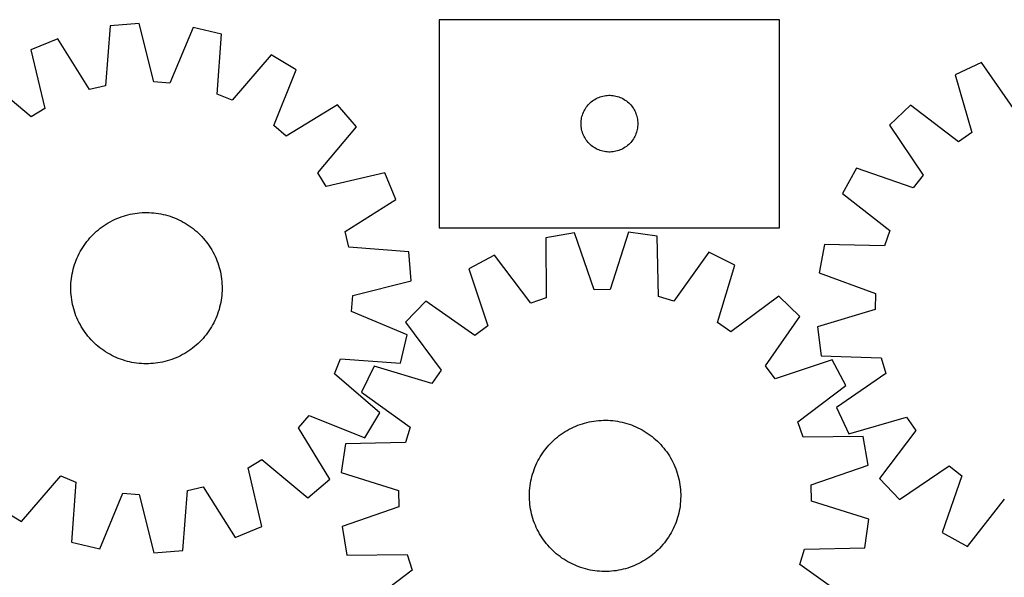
# Model space of a CAD drawing. Header units: millimetres. Extents: x 7 to 1493, y 7 to 2993.
# Tile 11 of 14: x 527 to 1047, y 2699 to 2993. Entities that reach past the tile are written whole.
import ezdxf

# ---------------------------------------------------------------- set-up
doc = ezdxf.new("R2010")
doc.units = ezdxf.units.MM
doc.layers.add('CUT', color=7, linetype='CONTINUOUS', true_color=0x000000)

msp = doc.modelspace()

# ---------------------------------------------------------------- linework, layer by layer
at = {"layer": 'CUT'}
for p, q in [((928.31131, 2993.479278), (748.31131, 2993.479278)), ((748.31131, 2993.479278), (748.31131, 2883.479278)), ((928.31131, 2883.479278), (928.31131, 2993.479278)), ((574.391014, 2990.17352), (571.842159, 2958.511586)), ((589.725027, 2991.437871), (574.391014, 2990.17352)), ((597.425507, 2960.621035), (589.725027, 2991.437871)), ((618.184049, 2989.304821), (605.975868, 2959.980172)), ((633.158268, 2985.768819), (618.184049, 2989.304821)), ((546.665727, 2983.407849), (532.47292, 2977.46691)), ((563.512245, 2956.478876), (546.665727, 2983.407849)), ((630.958934, 2954.080688), (633.158268, 2985.768819)), ((532.47292, 2977.46691), (539.83289, 2946.566981)), ((659.565258, 2974.945847), (638.892772, 2950.828984)), ((672.713902, 2966.955622), (659.565258, 2974.945847)), ((1035.025707, 2970.893994), (1021.122019, 2964.30476)), ((1053.096345, 2944.770695), (1035.025707, 2970.893994)), ((532.538813, 2942.059675), (508.195312, 2962.46479)), ((660.830039, 2937.498049), (672.713902, 2966.955622)), ((1021.122019, 2964.30476), (1029.899359, 2933.777182)), ((571.842159, 2958.511586), (563.512245, 2956.478876)), ((605.975868, 2959.980172), (597.425507, 2960.621035)), ((638.892772, 2950.828984), (630.958934, 2954.080688)), ((830.589418, 2951.338997), (831.261659, 2951.71946)), ((831.261659, 2951.71946), (831.952594, 2952.064812)), ((831.952594, 2952.064812), (832.660392, 2952.374137)), ((832.660392, 2952.374137), (833.383174, 2952.646616)), ((833.383174, 2952.646616), (834.119026, 2952.881526)), ((834.119026, 2952.881526), (834.865994, 2953.078244)), ((834.865994, 2953.078244), (835.622099, 2953.236247)), ((835.622099, 2953.236247), (836.385335, 2953.355118)), ((836.385335, 2953.355118), (837.153678, 2953.434541)), ((837.153678, 2953.434541), (837.925091, 2953.474305)), ((837.925091, 2953.474305), (838.697529, 2953.474305)), ((838.697529, 2953.474305), (839.468942, 2953.434541)), ((839.468942, 2953.434541), (840.237285, 2953.355118)), ((840.237285, 2953.355118), (841.000521, 2953.236247)), ((841.000521, 2953.236247), (841.756626, 2953.078244)), ((841.756626, 2953.078244), (842.503595, 2952.881526)), ((842.503595, 2952.881526), (843.239446, 2952.646616)), ((843.239446, 2952.646616), (843.962228, 2952.374137)), ((843.962228, 2952.374137), (844.670026, 2952.064812)), ((844.670026, 2952.064812), (845.360961, 2951.71946)), ((845.360961, 2951.71946), (846.033202, 2951.338997)), ((539.83289, 2946.566981), (532.538813, 2942.059675)), ((694.483959, 2948.502155), (667.370736, 2931.953804)), ((704.519947, 2936.839844), (694.483959, 2948.502155)), ((825.257031, 2945.867499), (825.654677, 2946.529721)), ((825.654677, 2946.529721), (826.085885, 2947.170594)), ((826.085885, 2947.170594), (826.549513, 2947.78842)), ((826.549513, 2947.78842), (827.044331, 2948.38156)), ((827.044331, 2948.38156), (827.569027, 2948.94844)), ((827.569027, 2948.94844), (828.12221, 2949.487558)), ((828.12221, 2949.487558), (828.702412, 2949.997485)), ((828.702412, 2949.997485), (829.308096, 2950.476867)), ((829.308096, 2950.476867), (829.937654, 2950.924433)), ((829.937654, 2950.924433), (830.589418, 2951.338997)), ((846.033202, 2951.338997), (846.684966, 2950.924433)), ((846.684966, 2950.924433), (847.314524, 2950.476867)), ((847.314524, 2950.476867), (847.920208, 2949.997485)), ((847.920208, 2949.997485), (848.50041, 2949.487558)), ((848.50041, 2949.487558), (849.053593, 2948.94844)), ((849.053593, 2948.94844), (849.578289, 2948.38156)), ((849.578289, 2948.38156), (850.073107, 2947.78842)), ((850.073107, 2947.78842), (850.536735, 2947.170594)), ((850.536735, 2947.170594), (850.967943, 2946.529721)), ((850.967943, 2946.529721), (851.365589, 2945.867499)), ((997.562194, 2948.198846), (986.375186, 2937.635636)), ((1022.820936, 2928.938246), (997.562194, 2948.198846)), ((823.489992, 2940.787637), (823.628475, 2941.547559)), ((823.628475, 2941.547559), (823.805894, 2942.299345)), ((823.805894, 2942.299345), (824.021779, 2943.041)), ((824.021779, 2943.041), (824.275558, 2943.770559)), ((824.275558, 2943.770559), (824.566556, 2944.486086)), ((824.566556, 2944.486086), (824.894004, 2945.185685)), ((824.894004, 2945.185685), (825.257031, 2945.867499)), ((851.365589, 2945.867499), (851.728616, 2945.185685)), ((851.728616, 2945.185685), (852.056064, 2944.486086)), ((852.056064, 2944.486086), (852.347062, 2943.770559)), ((852.347062, 2943.770559), (852.600841, 2943.041)), ((852.600841, 2943.041), (852.816726, 2942.299345)), ((852.816726, 2942.299345), (852.994145, 2941.547559)), ((852.994145, 2941.547559), (853.132629, 2940.787637)), ((667.370736, 2931.953804), (660.830039, 2937.498049)), ((684.114832, 2912.496344), (704.519947, 2936.839844)), ((823.31131, 2938.479278), (823.331199, 2939.251459)), ((823.331199, 2937.707097), (823.31131, 2938.479278)), ((823.331199, 2939.251459), (823.390812, 2940.021593)), ((823.390812, 2936.936963), (823.331199, 2937.707097)), ((823.390812, 2940.021593), (823.489992, 2940.787637)), ((823.489992, 2936.170919), (823.390812, 2936.936963)), ((823.628475, 2935.410997), (823.489992, 2936.170919)), ((853.132629, 2936.170919), (852.994145, 2935.410997)), ((853.132629, 2940.787637), (853.231808, 2940.021593)), ((853.231808, 2936.936963), (853.132629, 2936.170919)), ((853.231808, 2940.021593), (853.291421, 2939.251459)), ((853.291421, 2937.707097), (853.231808, 2936.936963)), ((853.291421, 2939.251459), (853.31131, 2938.479278)), ((853.31131, 2938.479278), (853.291421, 2937.707097)), ((986.375186, 2937.635636), (1004.156474, 2911.31453)), ((823.805894, 2934.659211), (823.628475, 2935.410997)), ((824.021779, 2933.917555), (823.805894, 2934.659211)), ((824.275558, 2933.187997), (824.021779, 2933.917555)), ((824.566556, 2932.472469), (824.275558, 2933.187997)), ((824.894004, 2931.772871), (824.566556, 2932.472469)), ((825.257031, 2931.091057), (824.894004, 2931.772871)), ((825.654677, 2930.428835), (825.257031, 2931.091057)), ((851.365589, 2931.091057), (850.967943, 2930.428835)), ((851.728616, 2931.772871), (851.365589, 2931.091057)), ((852.056064, 2932.472469), (851.728616, 2931.772871)), ((852.347062, 2933.187997), (852.056064, 2932.472469)), ((852.600841, 2933.917555), (852.347062, 2933.187997)), ((852.816726, 2934.659211), (852.600841, 2933.917555)), ((852.994145, 2935.410997), (852.816726, 2934.659211)), ((1029.899359, 2933.777182), (1022.820936, 2928.938246)), ((826.085885, 2929.787961), (825.654677, 2930.428835)), ((826.549513, 2929.170136), (826.085885, 2929.787961)), ((827.044331, 2928.576996), (826.549513, 2929.170136)), ((827.569027, 2928.010116), (827.044331, 2928.576996)), ((828.12221, 2927.470997), (827.569027, 2928.010116)), ((828.702412, 2926.961071), (828.12221, 2927.470997)), ((829.308096, 2926.481689), (828.702412, 2926.961071)), ((829.937654, 2926.034123), (829.308096, 2926.481689)), ((830.589418, 2925.619558), (829.937654, 2926.034123)), ((831.261659, 2925.239096), (830.589418, 2925.619558)), ((846.033202, 2925.619558), (845.360961, 2925.239096)), ((846.684966, 2926.034123), (846.033202, 2925.619558)), ((847.314524, 2926.481689), (846.684966, 2926.034123)), ((847.920208, 2926.961071), (847.314524, 2926.481689)), ((848.50041, 2927.470997), (847.920208, 2926.961071)), ((849.053593, 2928.010116), (848.50041, 2927.470997)), ((849.578289, 2928.576996), (849.053593, 2928.010116)), ((850.073107, 2929.170136), (849.578289, 2928.576996)), ((850.536735, 2929.787961), (850.073107, 2929.170136)), ((850.967943, 2930.428835), (850.536735, 2929.787961)), ((831.952594, 2924.893744), (831.261659, 2925.239096)), ((832.660392, 2924.584418), (831.952594, 2924.893744)), ((833.383174, 2924.311939), (832.660392, 2924.584418)), ((834.119026, 2924.07703), (833.383174, 2924.311939)), ((834.865994, 2923.880312), (834.119026, 2924.07703)), ((835.622099, 2923.722309), (834.865994, 2923.880312)), ((836.385335, 2923.603438), (835.622099, 2923.722309)), ((837.153678, 2923.524015), (836.385335, 2923.603438)), ((837.925091, 2923.484251), (837.153678, 2923.524015)), ((838.697529, 2923.484251), (837.925091, 2923.484251)), ((839.468942, 2923.524015), (838.697529, 2923.484251)), ((840.237285, 2923.603438), (839.468942, 2923.524015)), ((841.000521, 2923.722309), (840.237285, 2923.603438)), ((841.756626, 2923.880312), (841.000521, 2923.722309)), ((842.503595, 2924.07703), (841.756626, 2923.880312)), ((843.239446, 2924.311939), (842.503595, 2924.07703)), ((843.962228, 2924.584418), (843.239446, 2924.311939)), ((844.670026, 2924.893744), (843.962228, 2924.584418)), ((845.360961, 2925.239096), (844.670026, 2924.893744)), ((688.622138, 2905.202267), (684.114832, 2912.496344)), ((719.522067, 2912.562237), (688.622138, 2905.202267)), ((725.463007, 2898.36943), (719.522067, 2912.562237)), ((968.945463, 2915.037614), (961.570198, 2901.534429)), ((998.919807, 2904.525076), (968.945463, 2915.037614)), ((1004.156474, 2911.31453), (998.919807, 2904.525076)), ((961.570198, 2901.534429), (986.614876, 2881.99629)), ((698.534034, 2881.522912), (725.463007, 2898.36943)), ((578.973746, 2888.741496), (580.151034, 2889.180814)), ((580.151034, 2889.180814), (581.341541, 2889.582935)), ((581.341541, 2889.582935), (582.54409, 2889.947464)), ((582.54409, 2889.947464), (583.757497, 2890.274039)), ((583.757497, 2890.274039), (584.980563, 2890.562339)), ((584.980563, 2890.562339), (586.21208, 2890.81208)), ((586.21208, 2890.81208), (587.450835, 2891.023014)), ((587.450835, 2891.023014), (588.695604, 2891.194934)), ((588.695604, 2891.194934), (589.94516, 2891.327671)), ((589.94516, 2891.327671), (591.198267, 2891.421092)), ((591.198267, 2891.421092), (592.453691, 2891.475106)), ((592.453691, 2891.475106), (593.710193, 2891.489659)), ((593.710193, 2891.489659), (594.966531, 2891.464738)), ((594.966531, 2891.464738), (596.221466, 2891.400366)), ((596.221466, 2891.400366), (597.473761, 2891.296608)), ((597.473761, 2891.296608), (598.722178, 2891.153566)), ((598.722178, 2891.153566), (599.965486, 2890.97138)), ((599.965486, 2890.97138), (601.202458, 2890.750231)), ((601.202458, 2890.750231), (602.431873, 2890.490337)), ((602.431873, 2890.490337), (603.652518, 2890.191954)), ((603.652518, 2890.191954), (604.863189, 2889.855377)), ((604.863189, 2889.855377), (606.06269, 2889.480938)), ((606.06269, 2889.480938), (607.249837, 2889.069006)), ((569.159487, 2883.197083), (570.167464, 2883.947409)), ((570.167464, 2883.947409), (571.198511, 2884.665705)), ((571.198511, 2884.665705), (572.251612, 2885.35126)), ((572.251612, 2885.35126), (573.325727, 2886.003398)), ((573.325727, 2886.003398), (574.419796, 2886.621475)), ((574.419796, 2886.621475), (575.532739, 2887.204882)), ((575.532739, 2887.204882), (576.663459, 2887.753042)), ((576.663459, 2887.753042), (577.810839, 2888.265416)), ((577.810839, 2888.265416), (578.973746, 2888.741496)), ((607.249837, 2889.069006), (608.42346, 2888.619989)), ((608.42346, 2888.619989), (609.5824, 2888.134329)), ((609.5824, 2888.134329), (610.725512, 2887.612505)), ((610.725512, 2887.612505), (611.85167, 2887.055033)), ((611.85167, 2887.055033), (612.959762, 2886.462462)), ((612.959762, 2886.462462), (614.048693, 2885.835378)), ((614.048693, 2885.835378), (615.11739, 2885.174399)), ((615.11739, 2885.174399), (616.164798, 2884.480177)), ((616.164798, 2884.480177), (617.189884, 2883.753399)), ((563.65011, 2878.066044), (564.499635, 2878.991957)), ((564.499635, 2878.991957), (565.377824, 2879.890728)), ((565.377824, 2879.890728), (566.283812, 2880.761471)), ((566.283812, 2880.761471), (567.216703, 2881.603327)), ((567.216703, 2881.603327), (568.175576, 2882.415465)), ((568.175576, 2882.415465), (569.159487, 2883.197083)), ((617.189884, 2883.753399), (618.191634, 2882.99478)), ((618.191634, 2882.99478), (619.169062, 2882.20507)), ((619.169062, 2882.20507), (620.121201, 2881.385047)), ((620.121201, 2881.385047), (621.047114, 2880.535522)), ((621.047114, 2880.535522), (621.945885, 2879.657333)), ((621.945885, 2879.657333), (622.816629, 2878.751345)), ((622.816629, 2878.751345), (623.658484, 2877.818454)), ((700.566743, 2873.192998), (698.534034, 2881.522912)), ((748.31131, 2883.479278), (928.31131, 2883.479278)), ((819.80305, 2880.700753), (804.641351, 2878.08285)), ((830.203481, 2850.687326), (819.80305, 2880.700753)), ((848.339141, 2881.097431), (838.776997, 2850.806506)), ((863.56775, 2878.901982), (848.339141, 2881.097431)), ((864.184489, 2847.143607), (863.56775, 2878.901982)), ((986.614876, 2881.99629), (983.732566, 2873.920917)), ((559.860758, 2873.062233), (560.554979, 2874.109641)), ((560.554979, 2874.109641), (561.281758, 2875.134726)), ((561.281758, 2875.134726), (562.040377, 2876.136477)), ((562.040377, 2876.136477), (562.830087, 2877.113904)), ((562.830087, 2877.113904), (563.65011, 2878.066044)), ((623.658484, 2877.818454), (624.470622, 2876.85958)), ((624.470622, 2876.85958), (625.25224, 2875.87567)), ((625.25224, 2875.87567), (626.002567, 2874.867693)), ((626.002567, 2874.867693), (626.720862, 2873.836646)), ((626.720862, 2873.836646), (627.406417, 2872.783545)), ((804.641351, 2878.08285), (804.907622, 2846.319603)), ((951.976718, 2874.656353), (949.135138, 2859.534979)), ((983.732566, 2873.920917), (951.976718, 2874.656353)), ((556.900828, 2867.527242), (557.422652, 2868.670355)), ((557.422652, 2868.670355), (557.980124, 2869.796513)), ((557.980124, 2869.796513), (558.572695, 2870.904604)), ((558.572695, 2870.904604), (559.199779, 2871.993536)), ((559.199779, 2871.993536), (559.860758, 2873.062233)), ((627.406417, 2872.783545), (628.058555, 2871.70943)), ((628.058555, 2871.70943), (628.676632, 2870.615361)), ((628.676632, 2870.615361), (629.260039, 2869.502418)), ((629.260039, 2869.502418), (629.8082, 2868.371698)), ((629.8082, 2868.371698), (630.320573, 2867.224318)), ((732.228677, 2870.644143), (700.566743, 2873.192998)), ((733.493028, 2855.31013), (732.228677, 2870.644143)), ((777.624496, 2868.88745), (764.013839, 2861.712454)), ((796.790553, 2843.556895), (777.624496, 2868.88745)), ((890.829766, 2870.461108), (872.375215, 2844.607592)), ((904.634603, 2863.667213), (890.829766, 2870.461108)), ((555.17978, 2862.808031), (555.554219, 2864.007532)), ((555.554219, 2864.007532), (555.96615, 2865.19468)), ((555.96615, 2865.19468), (556.415168, 2866.368303)), ((556.415168, 2866.368303), (556.900828, 2867.527242)), ((630.320573, 2867.224318), (630.796654, 2866.06141)), ((630.796654, 2866.06141), (631.235971, 2864.884123)), ((631.235971, 2864.884123), (631.638093, 2863.693616)), ((631.638093, 2863.693616), (632.002621, 2862.491067)), ((895.407279, 2833.272621), (904.634603, 2863.667213)), ((553.881591, 2856.66702), (554.063777, 2857.910329)), ((554.063777, 2857.910329), (554.284926, 2859.147301)), ((554.284926, 2859.147301), (554.54482, 2860.376716)), ((554.54482, 2860.376716), (554.843203, 2861.597361)), ((554.843203, 2861.597361), (555.17978, 2862.808031)), ((632.002621, 2862.491067), (632.329196, 2861.27766)), ((632.329196, 2861.27766), (632.617497, 2860.054594)), ((632.617497, 2860.054594), (632.867237, 2858.823076)), ((632.867237, 2858.823076), (633.078172, 2857.584322)), ((764.013839, 2861.712454), (774.082461, 2831.586093)), ((949.135138, 2859.534979), (978.991659, 2848.692336)), ((553.545498, 2851.655035), (553.570419, 2852.911373)), ((553.570419, 2852.911373), (553.63479, 2854.166309)), ((553.63479, 2854.166309), (553.738549, 2855.418603)), ((553.738549, 2855.418603), (553.881591, 2856.66702)), ((633.078172, 2857.584322), (633.250092, 2856.339552)), ((633.250092, 2856.339552), (633.382828, 2855.089997)), ((633.382828, 2855.089997), (633.476249, 2853.836889)), ((633.476249, 2853.836889), (633.530263, 2852.581465)), ((702.676192, 2847.60965), (733.493028, 2855.31013)), ((553.560051, 2850.398534), (553.545498, 2851.655035)), ((553.614065, 2849.14311), (553.560051, 2850.398534)), ((553.707486, 2847.890002), (553.614065, 2849.14311)), ((553.840222, 2846.640447), (553.707486, 2847.890002)), ((633.351766, 2847.561396), (633.208723, 2846.312979)), ((633.455524, 2848.813691), (633.351766, 2847.561396)), ((633.519895, 2850.068626), (633.455524, 2848.813691)), ((633.544817, 2851.324964), (633.519895, 2850.068626)), ((633.530263, 2852.581465), (633.544817, 2851.324964)), ((702.035329, 2839.059289), (702.676192, 2847.60965)), ((838.776997, 2850.806506), (830.203481, 2850.687326)), ((978.991659, 2848.692336), (978.745847, 2840.121516)), ((554.012143, 2845.395678), (553.840222, 2846.640447)), ((554.223077, 2844.156923), (554.012143, 2845.395678)), ((554.472818, 2842.925405), (554.223077, 2844.156923)), ((554.761118, 2841.702339), (554.472818, 2842.925405)), ((632.545494, 2842.603284), (632.247111, 2841.382638)), ((632.805388, 2843.832699), (632.545494, 2842.603284)), ((633.026537, 2845.069671), (632.805388, 2843.832699)), ((633.208723, 2846.312979), (633.026537, 2845.069671)), ((741.160819, 2844.618441), (730.433511, 2833.58869)), ((767.216394, 2826.450288), (741.160819, 2844.618441)), ((804.907622, 2846.319603), (796.790553, 2843.556895)), ((872.375215, 2844.607592), (864.184489, 2847.143607)), ((927.953947, 2847.215039), (902.41345, 2828.329653)), ((938.983698, 2836.487731), (927.953947, 2847.215039)), ((555.087693, 2840.488933), (554.761118, 2841.702339)), ((555.452221, 2839.286383), (555.087693, 2840.488933)), ((555.854343, 2838.095877), (555.452221, 2839.286383)), ((556.293661, 2836.918589), (555.854343, 2838.095877)), ((631.124164, 2837.78532), (630.675146, 2836.611697)), ((631.536095, 2838.972467), (631.124164, 2837.78532)), ((631.910534, 2840.171968), (631.536095, 2838.972467)), ((632.247111, 2841.382638), (631.910534, 2840.171968)), ((731.359979, 2826.851108), (702.035329, 2839.059289)), ((978.745847, 2840.121516), (948.316979, 2831.007861)), ((556.769741, 2835.755681), (556.293661, 2836.918589)), ((557.282114, 2834.608302), (556.769741, 2835.755681)), ((557.830275, 2833.477582), (557.282114, 2834.608302)), ((558.413682, 2832.364638), (557.830275, 2833.477582)), ((559.031759, 2831.270569), (558.413682, 2832.364638)), ((628.51762, 2832.075395), (627.890535, 2830.986464)), ((629.11019, 2833.183487), (628.51762, 2832.075395)), ((629.667662, 2834.309645), (629.11019, 2833.183487)), ((630.189486, 2835.452757), (629.667662, 2834.309645)), ((630.675146, 2836.611697), (630.189486, 2835.452757)), ((730.433511, 2833.58869), (749.318897, 2808.048193)), ((902.41345, 2828.329653), (895.407279, 2833.272621)), ((920.815546, 2810.432156), (938.983698, 2836.487731)), ((559.683897, 2830.196454), (559.031759, 2831.270569)), ((560.369452, 2829.143354), (559.683897, 2830.196454)), ((561.087747, 2828.112306), (560.369452, 2829.143354)), ((561.838074, 2827.10433), (561.087747, 2828.112306)), ((562.619692, 2826.120419), (561.838074, 2827.10433)), ((625.049937, 2826.843523), (624.260227, 2825.866095)), ((625.808556, 2827.845273), (625.049937, 2826.843523)), ((626.535335, 2828.870358), (625.808556, 2827.845273)), ((627.229556, 2829.917766), (626.535335, 2828.870358)), ((627.890535, 2830.986464), (627.229556, 2829.917766)), ((727.823977, 2811.876889), (731.359979, 2826.851108)), ((774.082461, 2831.586093), (767.216394, 2826.450288)), ((948.316979, 2831.007861), (950.287237, 2815.748483)), ((563.43183, 2825.161545), (562.619692, 2826.120419)), ((564.273686, 2824.228654), (563.43183, 2825.161545)), ((565.144429, 2823.322667), (564.273686, 2824.228654)), ((566.0432, 2822.444477), (565.144429, 2823.322667)), ((566.969113, 2821.594952), (566.0432, 2822.444477)), ((567.921253, 2820.77493), (566.969113, 2821.594952)), ((620.806503, 2822.218528), (619.873612, 2821.376672)), ((621.71249, 2823.089272), (620.806503, 2822.218528)), ((622.590679, 2823.988043), (621.71249, 2823.089272)), ((623.440205, 2824.913955), (622.590679, 2823.988043)), ((624.260227, 2825.866095), (623.440205, 2824.913955)), ((568.89868, 2819.98522), (567.921253, 2820.77493)), ((569.900431, 2819.226601), (568.89868, 2819.98522)), ((570.925516, 2818.499822), (569.900431, 2819.226601)), ((571.972924, 2817.805601), (570.925516, 2818.499822)), ((573.041621, 2817.144622), (571.972924, 2817.805601)), ((574.130552, 2816.517537), (573.041621, 2817.144622)), ((575.238644, 2815.924967), (574.130552, 2816.517537)), ((612.670518, 2816.358524), (611.557575, 2815.775118)), ((613.764587, 2816.976602), (612.670518, 2816.358524)), ((614.838702, 2817.62874), (613.764587, 2816.976602)), ((615.891803, 2818.314295), (614.838702, 2817.62874)), ((616.922851, 2819.03259), (615.891803, 2818.314295)), ((617.930827, 2819.782917), (616.922851, 2819.03259)), ((618.914738, 2820.564535), (617.930827, 2819.782917)), ((619.873612, 2821.376672), (618.914738, 2820.564535)), ((576.364802, 2815.367494), (575.238644, 2815.924967)), ((577.507915, 2814.845671), (576.364802, 2815.367494)), ((578.666854, 2814.36001), (577.507915, 2814.845671)), ((579.840477, 2813.910993), (578.666854, 2814.36001)), ((581.027625, 2813.499062), (579.840477, 2813.910993)), ((582.227125, 2813.124623), (581.027625, 2813.499062)), ((583.437796, 2812.788046), (582.227125, 2813.124623)), ((584.658441, 2812.489663), (583.437796, 2812.788046)), ((585.887856, 2812.229769), (584.658441, 2812.489663)), ((587.124828, 2812.00862), (585.887856, 2812.229769)), ((588.368136, 2811.826434), (587.124828, 2812.00862)), ((589.616554, 2811.683391), (588.368136, 2811.826434)), ((590.868848, 2811.579633), (589.616554, 2811.683391)), ((592.123783, 2811.515262), (590.868848, 2811.579633)), ((593.380122, 2811.49034), (592.123783, 2811.515262)), ((594.636623, 2811.504894), (593.380122, 2811.49034)), ((595.892047, 2811.558908), (594.636623, 2811.504894)), ((597.145155, 2811.652329), (595.892047, 2811.558908)), ((598.39471, 2811.785065), (597.145155, 2811.652329)), ((599.639479, 2811.956985), (598.39471, 2811.785065)), ((600.878234, 2812.16792), (599.639479, 2811.956985)), ((602.109752, 2812.41766), (600.878234, 2812.16792)), ((603.332817, 2812.70596), (602.109752, 2812.41766)), ((604.546224, 2813.032536), (603.332817, 2812.70596)), ((605.748774, 2813.397064), (604.546224, 2813.032536)), ((606.93928, 2813.799186), (605.748774, 2813.397064)), ((608.116568, 2814.238503), (606.93928, 2813.799186)), ((609.279475, 2814.714584), (608.116568, 2814.238503)), ((610.426855, 2815.226957), (609.279475, 2814.714584)), ((611.557575, 2815.775118), (610.426855, 2815.226957)), ((692.884141, 2806.142385), (696.135845, 2814.076223)), ((696.135845, 2814.076223), (727.823977, 2811.876889)), ((956.077711, 2813.634711), (925.95135, 2803.566089)), ((950.287237, 2815.748483), (982.033037, 2814.662689)), ((963.252707, 2800.024054), (956.077711, 2813.634711)), ((982.033037, 2814.662689), (984.447785, 2806.435395)), ((717.001005, 2785.469899), (692.884141, 2806.142385)), ((713.981337, 2810.269346), (707.187442, 2796.464509)), ((744.375929, 2801.042022), (713.981337, 2810.269346)), ((749.318897, 2808.048193), (744.375929, 2801.042022)), ((925.95135, 2803.566089), (920.815546, 2810.432156)), ((984.447785, 2806.435395), (958.324486, 2788.364756)), ((707.187442, 2796.464509), (733.040958, 2778.009958)), ((937.922152, 2780.857997), (963.252707, 2800.024054)), ((709.010779, 2772.321255), (717.001005, 2785.469899)), ((958.324486, 2788.364756), (964.91372, 2774.461069)), ((674.008962, 2777.66442), (679.553207, 2784.205117)), ((679.553207, 2784.205117), (709.010779, 2772.321255)), ((822.821642, 2779.406033), (824.014356, 2779.801557)), ((824.014356, 2779.801557), (825.218905, 2780.159423)), ((825.218905, 2780.159423), (826.434101, 2780.479276)), ((826.434101, 2780.479276), (827.658744, 2780.760801)), ((827.658744, 2780.760801), (828.891626, 2781.00372)), ((828.891626, 2781.00372), (830.131529, 2781.207793)), ((830.131529, 2781.207793), (831.377231, 2781.37282)), ((831.377231, 2781.37282), (832.627502, 2781.498636)), ((832.627502, 2781.498636), (833.881108, 2781.585119)), ((833.881108, 2781.585119), (835.136812, 2781.632182)), ((835.136812, 2781.632182), (836.393374, 2781.639779)), ((836.393374, 2781.639779), (837.649555, 2781.607903)), ((837.649555, 2781.607903), (838.904115, 2781.536586)), ((838.904115, 2781.536586), (840.155816, 2781.425896)), ((840.155816, 2781.425896), (841.403422, 2781.275945)), ((841.403422, 2781.275945), (842.645702, 2781.086879)), ((842.645702, 2781.086879), (843.881431, 2780.858885)), ((843.881431, 2780.858885), (845.109389, 2780.592189)), ((845.109389, 2780.592189), (846.328363, 2780.287053)), ((846.328363, 2780.287053), (847.537152, 2779.943779)), ((847.537152, 2779.943779), (848.734562, 2779.562706)), ((940.68486, 2772.740928), (937.922152, 2780.857997)), ((964.91372, 2774.461069), (995.441299, 2783.238409)), ((995.441299, 2783.238409), (1000.280234, 2776.159986)), ((690.557312, 2750.551198), (674.008962, 2777.66442)), ((733.040958, 2778.009958), (730.504943, 2769.819232)), ((812.809252, 2774.227977), (813.84426, 2774.940554)), ((813.84426, 2774.940554), (814.90114, 2775.620268)), ((814.90114, 2775.620268), (815.978849, 2776.26645)), ((815.978849, 2776.26645), (817.076323, 2776.878461)), ((817.076323, 2776.878461), (818.192479, 2777.455698)), ((818.192479, 2777.455698), (819.326216, 2777.99759)), ((819.326216, 2777.99759), (820.476414, 2778.503604)), ((820.476414, 2778.503604), (821.64194, 2778.973239)), ((821.64194, 2778.973239), (822.821642, 2779.406033)), ((848.734562, 2779.562706), (849.91941, 2779.144208)), ((849.91941, 2779.144208), (851.090529, 2778.688701)), ((851.090529, 2778.688701), (852.246763, 2778.196632)), ((852.246763, 2778.196632), (853.386969, 2777.668488)), ((853.386969, 2777.668488), (854.510024, 2777.10479)), ((854.510024, 2777.10479), (855.614818, 2776.506094)), ((855.614818, 2776.506094), (856.700261, 2775.872991)), ((856.700261, 2775.872991), (857.765283, 2775.206106)), ((857.765283, 2775.206106), (858.808831, 2774.506097)), ((1000.280234, 2776.159986), (981.019635, 2750.901244)), ((730.504943, 2769.819232), (698.746568, 2769.202493)), ((807.114077, 2769.303977), (807.997228, 2770.197873)), ((807.997228, 2770.197873), (808.908022, 2771.063588)), ((808.908022, 2771.063588), (809.845559, 2771.900266)), ((809.845559, 2771.900266), (810.808915, 2772.707083)), ((810.808915, 2772.707083), (811.797137, 2773.483242)), ((811.797137, 2773.483242), (812.809252, 2774.227977)), ((858.808831, 2774.506097), (859.829877, 2773.773654)), ((859.829877, 2773.773654), (860.827413, 2773.009501)), ((860.827413, 2773.009501), (861.800454, 2772.214392)), ((861.800454, 2772.214392), (862.748039, 2771.389111)), ((862.748039, 2771.389111), (863.669234, 2770.534473)), ((863.669234, 2770.534473), (864.56313, 2769.651322)), ((864.56313, 2769.651322), (865.428845, 2768.740528)), ((972.448107, 2773.007199), (940.68486, 2772.740928)), ((975.06601, 2757.8455), (972.448107, 2773.007199)), ((698.746568, 2769.202493), (696.551119, 2753.973884)), ((802.442444, 2763.400026), (803.142453, 2764.443574)), ((803.142453, 2764.443574), (803.874896, 2765.46462)), ((803.874896, 2765.46462), (804.639049, 2766.462156)), ((804.639049, 2766.462156), (805.434158, 2767.435197)), ((805.434158, 2767.435197), (806.259439, 2768.382782)), ((806.259439, 2768.382782), (807.114077, 2769.303977)), ((865.428845, 2768.740528), (866.265523, 2767.802991)), ((866.265523, 2767.802991), (867.07234, 2766.839635)), ((867.07234, 2766.839635), (867.848499, 2765.851413)), ((867.848499, 2765.851413), (868.593234, 2764.839298)), ((868.593234, 2764.839298), (869.305811, 2763.80429)), ((647.257424, 2756.413018), (654.551501, 2760.920325)), ((654.551501, 2760.920325), (678.895002, 2740.51521)), ((799.451918, 2757.881506), (799.980062, 2759.021712)), ((799.980062, 2759.021712), (800.54376, 2760.144766)), ((800.54376, 2760.144766), (801.142456, 2761.249561)), ((801.142456, 2761.249561), (801.775559, 2762.335004)), ((801.775559, 2762.335004), (802.442444, 2763.400026)), ((869.305811, 2763.80429), (869.985525, 2762.74741)), ((869.985525, 2762.74741), (870.631707, 2761.669701)), ((870.631707, 2761.669701), (871.243718, 2760.572227)), ((871.243718, 2760.572227), (871.820955, 2759.456071)), ((871.820955, 2759.456071), (872.362847, 2758.322334)), ((654.617394, 2725.51309), (647.257424, 2756.413018)), ((696.551119, 2753.973884), (726.842044, 2744.411739)), ((797.704771, 2753.171895), (798.085844, 2754.369304)), ((798.085844, 2754.369304), (798.504342, 2755.554153)), ((798.504342, 2755.554153), (798.959849, 2756.725272)), ((798.959849, 2756.725272), (799.451918, 2757.881506)), ((872.362847, 2758.322334), (872.868861, 2757.172136)), ((872.868861, 2757.172136), (873.338496, 2756.00661)), ((873.338496, 2756.00661), (873.77129, 2754.826908)), ((873.77129, 2754.826908), (874.166814, 2753.634194)), ((945.052583, 2747.445069), (975.06601, 2757.8455)), ((991.582845, 2739.714236), (1017.90395, 2757.495523)), ((1017.90395, 2757.495523), (1024.693404, 2752.258856)), ((527.525056, 2728.034152), (548.197542, 2752.151015)), ((548.197542, 2752.151015), (556.13138, 2748.899312)), ((556.13138, 2748.899312), (553.932046, 2717.21118)), ((678.895002, 2740.51521), (690.557312, 2750.551198)), ((796.561671, 2748.280445), (796.789665, 2749.516174)), ((796.789665, 2749.516174), (797.056361, 2750.744132)), ((797.056361, 2750.744132), (797.361497, 2751.963106)), ((797.361497, 2751.963106), (797.704771, 2753.171895)), ((874.166814, 2753.634194), (874.52468, 2752.429645)), ((874.52468, 2752.429645), (874.844533, 2751.214449)), ((874.844533, 2751.214449), (875.126058, 2749.989806)), ((875.126058, 2749.989806), (875.368977, 2748.756924)), ((875.368977, 2748.756924), (875.57305, 2747.517021)), ((981.019635, 2750.901244), (991.582845, 2739.714236)), ((1024.693404, 2752.258856), (1014.180866, 2722.284513)), ((612.6993, 2712.806479), (615.248156, 2744.468414)), ((615.248156, 2744.468414), (623.578069, 2746.501123)), ((623.578069, 2746.501123), (640.424587, 2719.57215)), ((726.842044, 2744.411739), (726.961224, 2735.838224)), ((796.040647, 2743.284298), (796.111964, 2744.538858)), ((796.111964, 2744.538858), (796.222654, 2745.790559)), ((796.222654, 2745.790559), (796.372605, 2747.038165)), ((796.372605, 2747.038165), (796.561671, 2748.280445)), ((875.57305, 2747.517021), (875.738077, 2746.271319)), ((875.738077, 2746.271319), (875.863893, 2745.021048)), ((875.863893, 2745.021048), (875.950376, 2743.767442)), ((875.950376, 2743.767442), (875.997439, 2742.511738)), ((945.171763, 2738.871553), (945.052583, 2747.445069)), ((568.906265, 2713.675178), (581.114446, 2742.999828)), ((581.114446, 2742.999828), (589.664807, 2742.358964)), ((589.664807, 2742.358964), (597.365287, 2711.542129)), ((796.008771, 2742.028117), (796.040647, 2743.284298)), ((796.016368, 2740.771554), (796.008771, 2742.028117)), ((796.063431, 2739.515851), (796.016368, 2740.771554)), ((796.149914, 2738.262245), (796.063431, 2739.515851)), ((796.27573, 2737.011974), (796.149914, 2738.262245)), ((875.901843, 2738.744435), (875.791153, 2737.492734)), ((875.97316, 2739.998995), (875.901843, 2738.744435)), ((876.005036, 2741.255176), (875.97316, 2739.998995)), ((875.997439, 2742.511738), (876.005036, 2741.255176)), ((975.462688, 2729.309409), (945.171763, 2738.871553)), ((1027.684051, 2714.909248), (1047.22219, 2739.953925)), ((514.376412, 2736.024378), (527.525056, 2728.034152)), ((726.961224, 2735.838224), (696.947797, 2725.437793)), ((796.440757, 2735.766272), (796.27573, 2737.011974)), ((796.64483, 2734.526369), (796.440757, 2735.766272)), ((796.887749, 2733.293487), (796.64483, 2734.526369)), ((797.169274, 2732.068844), (796.887749, 2733.293487)), ((875.224142, 2733.767119), (874.957446, 2732.539161)), ((875.452136, 2735.002848), (875.224142, 2733.767119)), ((875.641202, 2736.245128), (875.452136, 2735.002848)), ((875.791153, 2737.492734), (875.641202, 2736.245128)), ((797.489127, 2730.853648), (797.169274, 2732.068844)), ((797.846993, 2729.649099), (797.489127, 2730.853648)), ((798.242517, 2728.456385), (797.846993, 2729.649099)), ((798.675311, 2727.276683), (798.242517, 2728.456385)), ((873.509465, 2727.72914), (873.053958, 2726.558021)), ((873.927963, 2728.913988), (873.509465, 2727.72914)), ((874.309036, 2730.111398), (873.927963, 2728.913988)), ((874.65231, 2731.320187), (874.309036, 2730.111398)), ((874.957446, 2732.539161), (874.65231, 2731.320187)), ((973.267239, 2714.0808), (975.462688, 2729.309409)), ((640.424587, 2719.57215), (654.617394, 2725.51309)), ((696.947797, 2725.437793), (699.5657, 2710.276094)), ((799.144946, 2726.111157), (798.675311, 2727.276683)), ((799.65096, 2724.960959), (799.144946, 2726.111157)), ((800.192852, 2723.827222), (799.65096, 2724.960959)), ((800.770089, 2722.711066), (800.192852, 2723.827222)), ((801.3821, 2721.613592), (800.770089, 2722.711066)), ((871.470047, 2723.138526), (870.871351, 2722.033732)), ((872.033745, 2724.261581), (871.470047, 2723.138526)), ((872.561889, 2725.401787), (872.033745, 2724.261581)), ((873.053958, 2726.558021), (872.561889, 2725.401787)), ((802.028282, 2720.535883), (801.3821, 2721.613592)), ((802.707996, 2719.479003), (802.028282, 2720.535883)), ((803.420573, 2718.443995), (802.707996, 2719.479003)), ((804.165308, 2717.43188), (803.420573, 2718.443995)), ((804.941467, 2716.443658), (804.165308, 2717.43188)), ((868.138911, 2717.818673), (867.374758, 2716.821137)), ((868.871354, 2718.839719), (868.138911, 2717.818673)), ((869.571363, 2719.883267), (868.871354, 2718.839719)), ((870.238248, 2720.948289), (869.571363, 2719.883267)), ((870.871351, 2722.033732), (870.238248, 2720.948289)), ((1014.180866, 2722.284513), (1027.684051, 2714.909248)), ((553.932046, 2717.21118), (568.906265, 2713.675178)), ((597.365287, 2711.542129), (612.6993, 2712.806479)), ((805.748284, 2715.480302), (804.941467, 2716.443658)), ((806.584962, 2714.542765), (805.748284, 2715.480302)), ((807.450677, 2713.631971), (806.584962, 2714.542765)), ((808.344573, 2712.74882), (807.450677, 2713.631971)), ((809.265768, 2711.894182), (808.344573, 2712.74882)), ((863.105785, 2712.219705), (862.168248, 2711.383027)), ((864.016579, 2713.08542), (863.105785, 2712.219705)), ((864.89973, 2713.979315), (864.016579, 2713.08542)), ((865.754368, 2714.900511), (864.89973, 2713.979315)), ((866.579649, 2715.848096), (865.754368, 2714.900511)), ((867.374758, 2716.821137), (866.579649, 2715.848096)), ((938.972849, 2705.273335), (941.508864, 2713.464061)), ((941.508864, 2713.464061), (973.267239, 2714.0808)), ((699.5657, 2710.276094), (731.328947, 2710.542365)), ((731.328947, 2710.542365), (734.091655, 2702.425296)), ((810.213353, 2711.068901), (809.265768, 2711.894182)), ((811.186394, 2710.273792), (810.213353, 2711.068901)), ((812.18393, 2709.509639), (811.186394, 2710.273792)), ((813.204976, 2708.777196), (812.18393, 2709.509639)), ((814.248524, 2708.077187), (813.204976, 2708.777196)), ((815.313546, 2707.410302), (814.248524, 2708.077187)), ((816.398989, 2706.777199), (815.313546, 2707.410302)), ((856.034958, 2707.016843), (854.937484, 2706.404832)), ((857.112667, 2707.663025), (856.034958, 2707.016843)), ((858.169547, 2708.342739), (857.112667, 2707.663025)), ((859.204555, 2709.055316), (858.169547, 2708.342739)), ((860.21667, 2709.800051), (859.204555, 2709.055316)), ((861.204892, 2710.57621), (860.21667, 2709.800051)), ((862.168248, 2711.383027), (861.204892, 2710.57621)), ((734.091655, 2702.425296), (708.7611, 2683.259239)), ((817.503783, 2706.178503), (816.398989, 2706.777199)), ((818.626838, 2705.614805), (817.503783, 2706.178503)), ((819.767044, 2705.086661), (818.626838, 2705.614805)), ((820.923278, 2704.594592), (819.767044, 2705.086661)), ((822.094397, 2704.139085), (820.923278, 2704.594592)), ((823.279245, 2703.720587), (822.094397, 2704.139085)), ((824.476655, 2703.339514), (823.279245, 2703.720587)), ((825.685444, 2702.99624), (824.476655, 2703.339514)), ((826.904418, 2702.691104), (825.685444, 2702.99624)), ((828.132376, 2702.424408), (826.904418, 2702.691104)), ((829.368105, 2702.196414), (828.132376, 2702.424408)), ((830.610385, 2702.007348), (829.368105, 2702.196414)), ((831.857991, 2701.857397), (830.610385, 2702.007348)), ((833.109692, 2701.746707), (831.857991, 2701.857397)), ((834.364252, 2701.675389), (833.109692, 2701.746707)), ((838.132699, 2701.698174), (836.876996, 2701.651111)), ((839.386305, 2701.784657), (838.132699, 2701.698174)), ((840.636576, 2701.910473), (839.386305, 2701.784657)), ((841.882278, 2702.0755), (840.636576, 2701.910473)), ((843.122181, 2702.279573), (841.882278, 2702.0755)), ((844.355063, 2702.522492), (843.122181, 2702.279573)), ((845.579706, 2702.804017), (844.355063, 2702.522492)), ((846.794902, 2703.12387), (845.579706, 2702.804017)), ((847.999451, 2703.481736), (846.794902, 2703.12387)), ((849.192165, 2703.87726), (847.999451, 2703.481736)), ((850.371867, 2704.310054), (849.192165, 2703.87726)), ((851.537393, 2704.779689), (850.371867, 2704.310054)), ((852.687591, 2705.285703), (851.537393, 2704.779689)), ((853.821328, 2705.827595), (852.687591, 2705.285703)), ((854.937484, 2706.404832), (853.821328, 2705.827595)), ((964.826365, 2686.818784), (938.972849, 2705.273335)), ((835.620433, 2701.643513), (834.364252, 2701.675389)), ((836.876996, 2701.651111), (835.620433, 2701.643513))]:
    msp.add_line(p, q, dxfattribs=at)

doc.saveas('drawing.dxf')
